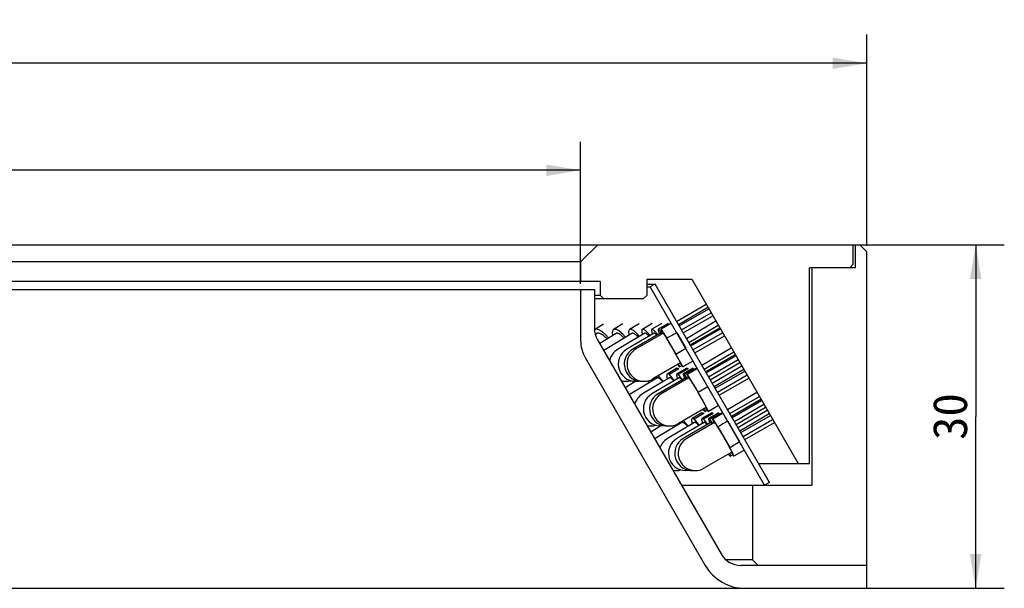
# Model space of a CAD drawing. Header units: millimetres. Extents: x 43 to 258, y -13 to 289.
# Tile 4 of 4: x 141 to 227, y 239 to 288. Entities that reach past the tile are written whole.
import ezdxf
from ezdxf.enums import TextEntityAlignment as Align

# ---------------------------------------------------------------- set-up
doc = ezdxf.new("R2010")
doc.units = ezdxf.units.MM
doc.header["$LTSCALE"] = 23.1
doc.layers.get('0').update_dxf_attribs({"linetype": 'CONTINUOUS'})
doc.layers.add('00_COMPONENTS', color=7, linetype='CONTINUOUS')
doc.layers.add('51__DRAFT_DIMS', color=7, linetype='CONTINUOUS')
doc.styles.get("Standard").update_dxf_attribs({"font": 'simfang.ttf'})
doc.dimstyles.new('DIMSTYLE_2', dxfattribs={"dimtxt": 3, "dimasz": 3, "dimexe": 2.5, "dimexo": 0.5, "dimgap": 0.75, "dimtad": 1, "dimdsep": 46, "dimtxsty": 'STANDARD', "dimblk": '_FILLED', "dimblk1": '_FILLED', "dimblk2": '_FILLED', "dimcen": 0.09, "dimclrt": 3, "dimazin": 2, "dimtp": 0.5, "dimtm": 0.5, "dimtfac": 1, "dimtofl": 0, "dimtmove": 0, "dimatfit": 3, "dimldrblk": '_FILLED', "dimfxl": 1, "dimtolj": 1, "dimarcsym": 0})
doc.dimstyles.new('DIMSTYLE_3', dxfattribs={"dimtxt": 3, "dimasz": 3, "dimexe": 2.5, "dimexo": 0.5, "dimgap": 0.75, "dimtad": 1, "dimdsep": 46, "dimtxsty": 'STANDARD', "dimblk": '_FILLED', "dimblk1": '_FILLED', "dimblk2": '_FILLED', "dimcen": 0.09, "dimclrt": 3, "dimazin": 2, "dimtp": 0.3, "dimtm": 0.3, "dimtfac": 1, "dimtofl": 0, "dimtmove": 0, "dimatfit": 3, "dimldrblk": '_FILLED', "dimfxl": 1, "dimtolj": 1, "dimarcsym": 0})
doc.dimstyles.new('DIMSTYLE_4', dxfattribs={"dimtxt": 3, "dimasz": 3, "dimexe": 2.5, "dimexo": 0.5, "dimgap": 0.75, "dimtad": 1, "dimdsep": 46, "dimtxsty": 'STANDARD', "dimblk": '_FILLED', "dimblk1": '_FILLED', "dimblk2": '_FILLED', "dimcen": 0.09, "dimclrt": 3, "dimazin": 2, "dimtp": 0.2, "dimtm": 0.2, "dimtfac": 1, "dimtofl": 0, "dimtmove": 0, "dimatfit": 3, "dimldrblk": '_FILLED', "dimfxl": 1, "dimtolj": 1, "dimarcsym": 0})

# ---------------------------------------------------------------- blocks, each defined once
blk = doc.blocks.new('_FILLED')
at = {"color": 0, "linetype": 'ByBlock'}
blk.add_solid([(0, 0), (-1, 0.167), (-1, -0.167)], dxfattribs=at)
blk = doc.blocks.new('*D2')
at = {"layer": '51__DRAFT_DIMS', "color": 4}
for p, q in [((54.552, 268.598), (54.552, 287.056)), ((214.552, 268.599), (214.552, 287.056)), ((54.552, 284.556), (134.552, 284.556)), ((214.552, 284.556), (134.552, 284.556))]:
    blk.add_line(p, q, dxfattribs=at)
at = {"layer": '51__DRAFT_DIMS', "color": 4, "xscale": 3, "yscale": 3, "zscale": 3, "rotation": 180}
blk.add_blockref('_FILLED', (54.552, 284.556), dxfattribs=at)
at = {"layer": '51__DRAFT_DIMS', "color": 4, "xscale": 3, "yscale": 3, "zscale": 3}
blk.add_blockref('_FILLED', (214.552, 284.556), dxfattribs=at)
at = {"layer": '51__DRAFT_DIMS', "color": 3}
blk.add_text('160', height=3, dxfattribs=at).set_placement((136.552, 285.306), align=Align.CENTER)
blk = doc.blocks.new('*D3')
at = {"layer": '51__DRAFT_DIMS', "color": 4}
for p, q in [((79.552, 265.299), (79.552, 277.706)), ((189.552, 265.299), (189.552, 277.706)), ((79.552, 275.206), (134.552, 275.206)), ((189.552, 275.206), (134.552, 275.206))]:
    blk.add_line(p, q, dxfattribs=at)
at = {"layer": '51__DRAFT_DIMS', "color": 4, "xscale": 3, "yscale": 3, "zscale": 3, "rotation": 180}
blk.add_blockref('_FILLED', (79.552, 275.206), dxfattribs=at)
at = {"layer": '51__DRAFT_DIMS', "color": 4, "xscale": 3, "yscale": 3, "zscale": 3}
blk.add_blockref('_FILLED', (189.552, 275.206), dxfattribs=at)
at = {"layer": '51__DRAFT_DIMS', "color": 3}
blk.add_text('110', height=3, dxfattribs=at).set_placement((136.552, 275.956), align=Align.CENTER)
blk = doc.blocks.new('*D4')
at = {"layer": '51__DRAFT_DIMS', "color": 4}
for p, q in [((213.852, 268.699), (226.559, 268.699)), ((224.059, 268.699), (224.059, 253.699)), ((224.059, 238.699), (224.059, 253.699)), ((204.402, 238.699), (226.559, 238.699))]:
    blk.add_line(p, q, dxfattribs=at)
at = {"layer": '51__DRAFT_DIMS', "color": 4, "xscale": 3, "yscale": 3, "zscale": 3}
for p, rotation in [((224.059, 268.699), 90), ((224.059, 238.699), 270)]:
    blk.add_blockref('_FILLED', p, dxfattribs=dict(at, rotation=rotation))
at = {"layer": '51__DRAFT_DIMS', "color": 3}
blk.add_text('30', height=3, rotation=90, dxfattribs=at).set_placement((223.309, 253.699), align=Align.CENTER)

msp = doc.modelspace()

# ---------------------------------------------------------------- hatches: boundary and pattern name
h = msp.add_hatch()
h.set_pattern_fill('DEFAULT__7', color=4, scale=8.4, angle=45, style=0, pattern_type=0)
h.set_pattern_definition([(45, (0, 0), (-5.9397, 5.9397), [])])
edge = h.paths.add_edge_path()
edge.add_line((202.4136, 253.2834), (203.4341, 251.5164))
edge.add_spline(control_points=[(202.5835, 250.9892), (202.6789, 251.0482), (202.8691, 251.166), (203.1526, 251.3418), (203.3405, 251.4583), (203.4341, 251.5164)], knot_values=[0, 0, 0, 0, 0.3333333, 0.6666667, 1, 1, 1, 1], degree=3, periodic=0)
edge.add_line((201.5318, 252.8102), (202.5835, 250.9892))
edge.add_spline(control_points=[(202.4136, 253.2834), (202.3165, 253.2314), (202.1217, 253.127), (201.8277, 252.9692), (201.6307, 252.8634), (201.5318, 252.8102)], knot_values=[0, 0, 0, 0, 0.3333333, 0.6666667, 1, 1, 1, 1], degree=3, periodic=0)

# ---------------------------------------------------------------- linework, layer by layer
at = {"layer": '00_COMPONENTS', "color": 7}
for p, q in [((55.7523, 268.6988), (213.9527, 268.6988)), ((189.5523, 267.1988), (191.0523, 268.6988)), ((213.3523, 266.9988), (213.3523, 268.6988)), ((213.5523, 266.6988), (213.5523, 268.6988)), ((213.9527, 268.6988), (214.5523, 268.0992)), ((214.5523, 238.6988), (214.5523, 268.0992)), ((189.5523, 267.1988), (79.5523, 267.1988)), ((189.5523, 267.1988), (189.5523, 265.4988)), ((213.5523, 266.6988), (209.5523, 266.6988)), ((209.5523, 249.5907), (209.5523, 266.6988)), ((209.7523, 266.6988), (209.7523, 247.6988)), ((213.0523, 266.6988), (213.3523, 266.9988)), ((191.2523, 265.4988), (77.8523, 265.4988)), ((191.2523, 265.4988), (191.2523, 264.2988)), ((195.3523, 265.6988), (199.2523, 265.6988)), ((195.3523, 264.2988), (195.3523, 265.6988)), ((195.3523, 265.2693), (196.0523, 265.2693)), ((195.3523, 265.0193), (195.6193, 265.0193)), ((196.0523, 265.2693), (195.6193, 265.0193)), ((205.6193, 247.6988), (195.6193, 265.0193)), ((206.0523, 247.9488), (196.0523, 265.2693)), ((199.2523, 265.6988), (208.5523, 249.5907)), ((78.3523, 264.7988), (190.7523, 264.7988)), ((189.5523, 264.7988), (189.5523, 260.3575)), ((190.7523, 264.7988), (190.7523, 261.4111)), ((190.7523, 264.2988), (191.2523, 264.2988)), ((191.5523, 263.9988), (191.2523, 264.2988)), ((195.3523, 264.2988), (195.0523, 263.9988)), ((190.7523, 263.9988), (195.0523, 263.9988)), ((197.9373, 262.0043), (200.5148, 263.5119)), ((198.0881, 261.7431), (200.6713, 263.241)), ((198.165, 261.61), (200.7507, 263.1033)), ((198.3625, 261.2678), (200.9483, 262.7612)), ((198.5157, 261.0024), (201.1015, 262.4958)), ((191.5518, 261.7815), (190.765, 261.2815)), ((193.2416, 261.7943), (192.4322, 261.2943)), ((194.6553, 261.8045), (193.8269, 261.3045)), ((195.7865, 261.8123), (194.943, 261.3123)), ((196.6305, 261.8179), (195.7757, 261.3179)), ((197.1835, 261.8215), (196.3212, 261.3215)), ((197.443, 261.8232), (196.5773, 261.3232)), ((198.7885, 260.53), (201.3573, 262.0527)), ((198.9915, 260.1784), (201.569, 261.686)), ((199.1174, 259.9603), (201.7006, 261.4582)), ((190.9795, 260.9439), (190.8328, 260.8506)), ((192.6424, 260.954), (191.2255, 260.0788)), ((194.0336, 260.9621), (191.7142, 259.5621)), ((195.147, 260.9682), (192.7851, 259.5682)), ((195.9776, 260.9727), (193.584, 259.5727)), ((196.5219, 260.9755), (194.1075, 259.5755)), ((196.7773, 260.9768), (194.3533, 259.5768)), ((197.9496, 261.0194), (198.7363, 259.6573)), ((199.1685, 259.8718), (201.7543, 261.3652)), ((199.366, 259.5297), (201.9518, 261.023)), ((199.5193, 259.2643), (202.105, 260.7577)), ((191.0202, 260.4111), (201.8238, 241.6988)), ((197.0647, 260.5517), (197.8787, 259.1421)), ((197.8787, 259.1421), (198.7363, 259.6573)), ((198.4777, 258.0325), (197.8787, 259.1421)), ((200.1449, 258.1806), (202.7136, 259.7035)), ((200.3449, 257.8342), (202.9221, 259.3424)), ((200.471, 257.6158), (203.0538, 259.1143)), ((200.5253, 257.5218), (203.1109, 259.0154)), ((189.9542, 258.8575), (200.4382, 240.6988)), ((198.2777, 258.3789), (195.8536, 256.9789)), ((198.112, 258.2832), (198.2222, 258.0325)), ((198.4004, 258.1359), (198.2222, 258.0325)), ((199.3434, 258.5325), (198.4777, 258.0325)), ((200.7232, 257.1789), (203.3089, 258.6725)), ((200.8759, 256.9145), (203.4615, 258.4081)), ((201.0525, 256.6087), (203.6297, 258.1168)), ((196.3316, 257.255), (196.7579, 256.7352)), ((197.9638, 257.9151), (197.1204, 257.4151)), ((198.1346, 257.8804), (197.2913, 257.3804)), ((197.2913, 257.3804), (197.7256, 256.8176)), ((198.8184, 257.9206), (197.964, 257.4206)), ((198.9395, 257.8804), (198.0851, 257.3804)), ((198.0851, 257.3804), (198.4285, 256.9035)), ((199.3906, 257.9242), (198.5288, 257.4242)), ((199.4688, 257.8804), (198.6069, 257.3804)), ((198.6069, 257.3804), (198.864, 256.9939)), ((199.678, 257.926), (198.8124, 257.426)), ((199.72, 257.8804), (198.8545, 257.3804)), ((198.8545, 257.3804), (199.8136, 255.8015)), ((201.2131, 256.3304), (203.796, 257.8289)), ((201.3008, 256.1785), (203.8865, 257.6721)), ((201.4988, 255.8356), (204.0844, 257.3292)), ((194.3695, 256.7783), (193.4464, 256.2088)), ((196.2081, 257.0651), (193.8879, 255.6651)), ((197.3244, 257.071), (194.9631, 255.671)), ((195.3979, 256.8072), (195.5292, 256.6554)), ((198.166, 257.0754), (195.7737, 255.6754)), ((198.7295, 257.0782), (196.3164, 255.6782)), ((199.0125, 257.0796), (196.589, 255.6796)), ((200.6592, 256.2899), (199.8136, 255.8015)), ((201.6515, 255.5712), (204.2371, 257.0648)), ((202.3822, 254.3056), (204.9507, 255.8288)), ((202.5854, 253.9535), (205.1623, 255.4622)), ((201.5788, 254.6355), (200.7132, 254.1355)), ((202.7167, 253.7261), (205.2992, 255.2251)), ((202.7781, 253.6199), (205.3635, 255.1138)), ((202.9782, 253.2733), (205.5636, 254.7672)), ((200.5131, 254.4819), (198.0896, 253.0819)), ((200.1385, 254.0179), (199.2953, 253.5179)), ((200.317, 253.9791), (199.4739, 253.4791)), ((201.0039, 254.0233), (200.1499, 253.5233)), ((201.1328, 253.9791), (200.2788, 253.4791)), ((200.625, 254.2472), (200.4357, 254.1373)), ((201.5949, 254.0269), (200.7335, 253.5269)), ((201.6805, 253.9791), (200.8191, 253.4791)), ((201.9091, 254.0288), (201.0438, 253.5288)), ((201.9579, 253.9791), (201.0926, 253.4791)), ((203.128, 253.0137), (205.7135, 254.5076)), ((203.2801, 252.7503), (205.857, 254.2591)), ((203.4452, 252.4643), (206.0277, 253.9633)), ((203.5393, 252.3013), (206.1248, 253.7952)), ((196.5441, 252.8813), (195.6763, 252.3465)), ((198.3797, 253.1681), (196.0588, 251.7681)), ((199.4994, 253.1738), (197.1386, 251.7738)), ((197.5796, 252.9002), (197.7009, 252.7586)), ((200.352, 253.1781), (197.9608, 251.7781)), ((200.9343, 253.1809), (198.5224, 251.7809)), ((198.5257, 253.3338), (198.9304, 252.8364)), ((201.2439, 253.1824), (198.821, 251.7824)), ((199.4739, 253.4791), (199.9057, 252.9168)), ((200.2788, 253.4791), (200.6231, 253.0003)), ((200.8191, 253.4791), (201.0802, 253.0878)), ((201.0926, 253.4791), (202.0094, 251.9834)), ((202.4136, 253.2834), (203.4341, 251.5164)), ((203.7394, 251.9547), (206.3249, 253.4486)), ((203.8893, 251.6952), (206.4747, 253.1891)), ((201.5318, 252.8102), (202.5835, 250.9892)), ((202.7448, 250.5849), (200.3219, 249.1849)), ((202.5795, 250.9795), (202.5764, 250.9851)), ((202.8454, 250.359), (202.6411, 250.2404)), ((203.8103, 250.7385), (202.9449, 250.2385)), ((205.1043, 249.5907), (209.5523, 249.5907)), ((198.3597, 247.6988), (209.7523, 247.6988)), ((204.5523, 247.6988), (204.5523, 241.1988)), ((206.0523, 247.9488), (205.6193, 247.6988)), ((204.5523, 241.1988), (202.2354, 241.1988)), ((204.5523, 241.1988), (205.0523, 240.6988)), ((214.5523, 240.6988), (203.5559, 240.6988)), ((54.5523, 238.6988), (214.5523, 238.6988))]:
    msp.add_line(p, q, dxfattribs=at)
for centre, radius, start, end in [((192.7523, 261.4111), 2, 180, 210), ((192.5523, 260.3575), 3, 180, 210), ((192.4893, 258.2779), 1.5, 121.115205, 127.881044), ((193.5499, 258.2779), 1.5, 120.657319, 168.56081), ((194.3414, 258.2779), 1.5, 120.323503, 279.941952), ((194.86, 258.2779), 1.5, 120.1083, 274.615971), ((195.1034, 258.2779), 1.5, 120.008231, 300.008231), ((193.5499, 258.2779), 1.5, 251.435737, 285.296592), ((191.6518, 254.4334), 3.2129, 41.871521, 42.185412), ((194.6628, 254.3808), 1.5, 121.106199, 125.327131), ((195.728, 254.3808), 1.5, 120.662845, 165.087727), ((196.5313, 254.3808), 1.5, 120.336004, 280.325818), ((197.0691, 254.3808), 1.5, 120.120658, 275.112176), ((197.3393, 254.3808), 1.5, 120.013542, 300.013542), ((195.728, 254.3808), 1.5, 254.918474, 285.520257), ((199.7104, 253.3966), 1.626, 190.665313, 190.972581), ((199.8811, 253.4303), 1.8, 190.991954, 193.263673), ((184.4993, 242.2144), 20.034, 31.502862, 31.848442), ((196.8336, 250.4836), 1.5, 121.098939, 122.696287), ((197.9037, 250.4836), 1.5, 120.668954, 161.692447), ((198.7187, 250.4836), 1.5, 120.348607, 280.70484), ((199.2754, 250.4836), 1.5, 120.133273, 275.588244), ((199.5714, 250.4836), 1.5, 120.01988, 300.01988), ((169.0687, 232.6524), 38.1949, 28.683991, 29.424513), ((197.9037, 250.4836), 1.5, 258.299602, 285.74218), ((203.5559, 242.6988), 2, 210, 270), ((203.9023, 242.6988), 4, 210, 270)]:
    msp.add_arc(centre, radius, start, end, dxfattribs=at)
for centre, major_axis, ratio, start_param, end_param in [((134.5523, 223.307), (73.7683, 42.6043), 0.0223038, 0.5239375, 0.546951), ((134.5523, 212.9147), (81.0476, 46.8057), 0.0203009, 6.8500326, 6.8696341), ((134.5523, 212.9147), (81.0476, 46.8057), 0.0203009, 5.6967365, 5.716338)]:
    msp.add_ellipse(centre, major_axis=major_axis, ratio=ratio, start_param=start_param, end_param=end_param, dxfattribs=at)
for points, knots in [([(191.9959, 260.5549), (191.9381, 260.6246), (191.8497, 260.725), (191.7273, 260.8503), (191.6374, 260.9357), (191.5483, 261.0137), (191.4607, 261.0838), (191.3881, 261.1361), (191.3311, 261.1735), (191.253, 261.2214), (191.1422, 261.2782), (191.0174, 261.3164), (190.9271, 261.3249), (190.8673, 261.321), (190.8128, 261.3071), (190.78, 261.291), (190.765, 261.2815)], [0, 0, 0, 0, 0.1791429, 0.2644451, 0.3463517, 0.4245016, 0.4985709, 0.5682885, 0.6014488, 0.6334477, 0.7494974, 0.8468747, 0.889325, 0.9283438, 0.9648432, 1, 1, 1, 1]), ([(191.8629, 260.4727), (191.8205, 260.52), (191.7361, 260.6087), (191.6064, 260.7274), (191.4804, 260.8254), (191.3604, 260.9007), (191.2485, 260.9519), (191.1465, 260.9781), (191.0679, 260.9778), (191.0141, 260.9627), (190.9904, 260.9508), (190.9795, 260.9439)], [0, 0, 0, 0, 0.1794337, 0.3457377, 0.4964986, 0.629947, 0.7452364, 0.8429187, 0.9257478, 0.9634698, 1, 1, 1, 1]), ([(192.4322, 261.2943), (192.4184, 261.2858), (192.3922, 261.2642), (192.3613, 261.2212), (192.3382, 261.1679), (192.3228, 261.1048), (192.3148, 261.0323), (192.3144, 260.9178), (192.3257, 260.8279), (192.3368, 260.7657)], [0, 0, 0, 0, 0.0861545, 0.1776286, 0.2787809, 0.3926392, 0.5210583, 0.6649854, 1, 1, 1, 1]), ([(193.473, 260.624), (193.4214, 260.6862), (193.3193, 260.8035), (193.1632, 260.9626), (193.0128, 261.0958), (192.871, 261.2006), (192.7571, 261.2656), (192.6725, 261.2999), (192.6158, 261.3161), (192.5631, 261.324), (192.5146, 261.3233), (192.4705, 261.314), (192.4442, 261.3017), (192.4322, 261.2943)], [0, 0, 0, 0, 0.1857745, 0.3573059, 0.5118142, 0.6471442, 0.7620377, 0.8118454, 0.8567716, 0.8972258, 0.9338735, 0.9676971, 1, 1, 1, 1]), ([(193.3537, 260.5519), (193.3177, 260.5913), (193.2469, 260.6651), (193.1396, 260.7642), (193.0371, 260.8459), (192.9409, 260.9091), (192.8523, 260.9528), (192.7723, 260.9764), (192.7109, 260.9785), (192.6691, 260.968), (192.6508, 260.9592), (192.6424, 260.954)], [0, 0, 0, 0, 0.1856227, 0.355667, 0.5081372, 0.6416277, 0.7555773, 0.8507315, 0.9300005, 0.9656461, 1, 1, 1, 1]), ([(193.8269, 261.3045), (193.8154, 261.2976), (193.7938, 261.2789), (193.7701, 261.2404), (193.7539, 261.1917), (193.7451, 261.1332), (193.7434, 261.065), (193.7489, 260.9876), (193.7615, 260.9014), (193.774, 260.8414), (193.7813, 260.81)], [0, 0, 0, 0, 0.0768355, 0.1608003, 0.2572897, 0.3696511, 0.4996576, 0.6480675, 0.8149723, 1, 1, 1, 1]), ([(194.6836, 260.6939), (194.6388, 260.7488), (194.5508, 260.8521), (194.4183, 260.9929), (194.2926, 261.1112), (194.176, 261.2049), (194.0835, 261.2644), (194.0153, 261.2971), (193.9703, 261.3133), (193.9287, 261.3224), (193.8907, 261.3243), (193.8564, 261.3189), (193.836, 261.31), (193.8269, 261.3045)], [0, 0, 0, 0, 0.1929279, 0.3692264, 0.5263764, 0.6624244, 0.7762191, 0.8247885, 0.8680048, 0.9062689, 0.9402532, 0.9710096, 1, 1, 1, 1]), ([(194.579, 260.6317), (194.5501, 260.6633), (194.4936, 260.7224), (194.409, 260.802), (194.3295, 260.8677), (194.2559, 260.9188), (194.1891, 260.9546), (194.1296, 260.975), (194.0839, 260.9786), (194.0531, 260.9719), (194.0397, 260.9657), (194.0336, 260.9621)], [0, 0, 0, 0, 0.1920904, 0.3661007, 0.520461, 0.6541125, 0.7667509, 0.8592769, 0.9347037, 0.9680624, 1, 1, 1, 1]), ([(194.943, 261.3123), (194.934, 261.307), (194.9171, 261.2909), (194.9011, 261.2568), (194.8923, 261.2128), (194.8904, 261.1589), (194.8953, 261.0951), (194.907, 261.0219), (194.9254, 260.9395), (194.9412, 260.882), (194.9502, 260.8518)], [0, 0, 0, 0, 0.0651675, 0.1401866, 0.2315757, 0.3426914, 0.4749769, 0.6288477, 0.8040648, 1, 1, 1, 1]), ([(195.623, 260.7656), (195.5853, 260.8131), (195.5121, 260.9025), (195.4031, 261.025), (195.3015, 261.1283), (195.2089, 261.2108), (195.1365, 261.2643), (195.0837, 261.2948), (195.0494, 261.3105), (195.0181, 261.3203), (194.9898, 261.3243), (194.9645, 261.3221), (194.9495, 261.3162), (194.943, 261.3123)], [0, 0, 0, 0, 0.2007091, 0.3822792, 0.5424593, 0.6794872, 0.7922846, 0.8395818, 0.8809746, 0.9168275, 0.947788, 0.9749575, 1, 1, 1, 1]), ([(195.5343, 260.7137), (195.5128, 260.7374), (195.471, 260.7818), (195.4093, 260.8418), (195.3521, 260.8914), (195.3, 260.93), (195.2533, 260.9576), (195.2123, 260.974), (195.181, 260.9783), (195.16, 260.9745), (195.151, 260.9706), (195.147, 260.9682)], [0, 0, 0, 0, 0.1989297, 0.3771976, 0.5336591, 0.6676131, 0.7789736, 0.8687516, 0.9399885, 0.9707911, 1, 1, 1, 1]), ([(195.7757, 261.3179), (195.7725, 261.3161), (195.7665, 261.3112), (195.7595, 261.3011), (195.7543, 261.2884), (195.7493, 261.2663), (195.7483, 261.2316), (195.7534, 261.1824), (195.7651, 261.123), (195.7832, 261.0539), (195.8077, 260.9754), (195.8271, 260.9204), (195.8378, 260.8914)], [0, 0, 0, 0, 0.0246109, 0.0512295, 0.0814506, 0.1163642, 0.2026417, 0.3129945, 0.4482323, 0.6082647, 0.7924943, 1, 1, 1, 1]), ([(196.2881, 260.84), (196.2578, 260.8801), (196.1995, 260.9556), (196.1138, 261.0596), (196.0355, 261.1476), (195.9655, 261.2184), (195.9118, 261.2654), (195.8732, 261.2931), (195.8487, 261.3079), (195.8267, 261.3179), (195.8071, 261.3233), (195.79, 261.3237), (195.7798, 261.3204), (195.7757, 261.3179)], [0, 0, 0, 0, 0.209207, 0.3966318, 0.5603069, 0.6986586, 0.810647, 0.8566801, 0.8961697, 0.9293988, 0.9569238, 0.9798228, 1, 1, 1, 1]), ([(196.2174, 260.799), (196.2034, 260.8148), (196.1765, 260.8443), (196.1371, 260.8843), (196.1012, 260.9174), (196.069, 260.9434), (196.0406, 260.9622), (196.016, 260.9738), (195.995, 260.9783), (195.9823, 260.9754), (195.9776, 260.9727)], [0, 0, 0, 0, 0.2063098, 0.3892686, 0.5481823, 0.6826654, 0.7928592, 0.8798011, 0.9464578, 1, 1, 1, 1]), ([(196.3212, 261.3215), (196.3193, 261.3204), (196.3158, 261.3168), (196.313, 261.3089), (196.3118, 261.2985), (196.3122, 261.2855), (196.3142, 261.2699), (196.3194, 261.2434), (196.3304, 261.2038), (196.349, 261.1488), (196.3738, 261.0838), (196.4047, 261.0091), (196.4278, 260.9565), (196.4403, 260.9286)], [0, 0, 0, 0, 0.0155941, 0.0346168, 0.059075, 0.0899044, 0.1275459, 0.1722012, 0.2827643, 0.4215976, 0.5880773, 0.7812796, 1, 1, 1, 1]), ([(196.6769, 260.9193), (196.6541, 260.9519), (196.6107, 261.0131), (196.548, 261.0979), (196.4919, 261.17), (196.449, 261.2213), (196.4183, 261.2552), (196.3984, 261.2757), (196.3806, 261.2925), (196.3648, 261.3057), (196.3511, 261.3154), (196.3394, 261.3214), (196.3294, 261.324), (196.3234, 261.3228), (196.3212, 261.3215)], [0, 0, 0, 0, 0.2183408, 0.4121494, 0.5797668, 0.7198333, 0.7792047, 0.8313549, 0.8762415, 0.9138846, 0.9444252, 0.9682035, 0.9860494, 1, 1, 1, 1]), ([(196.6274, 260.8905), (196.6152, 260.9047), (196.5978, 260.9243), (196.5746, 260.9472), (196.5605, 260.9597), (196.5481, 260.9689), (196.5364, 260.9757), (196.5261, 260.978), (196.5219, 260.9755)], [0, 0, 0, 0, 0.4025087, 0.5643402, 0.6997905, 0.8091846, 0.8935424, 1, 1, 1, 1]), ([(196.7543, 260.9647), (196.7399, 260.9913), (196.713, 261.0416), (196.6756, 261.1122), (196.644, 261.1731), (196.6183, 261.2238), (196.601, 261.2596), (196.5903, 261.283), (196.5845, 261.2964), (196.5803, 261.3069), (196.5777, 261.315), (196.5765, 261.3197), (196.5766, 261.3228), (196.5773, 261.3232)], [0, 0, 0, 0, 0.2267896, 0.426598, 0.5980889, 0.740095, 0.8516966, 0.8958602, 0.9321872, 0.9606391, 0.9812172, 0.9940609, 1, 1, 1, 1]), ([(196.5773, 261.3232), (196.5778, 261.3235), (196.5796, 261.3229), (196.582, 261.3208), (196.5857, 261.3172), (196.5925, 261.3093), (196.6034, 261.295), (196.619, 261.273), (196.6385, 261.2444), (196.6616, 261.2094), (196.6882, 261.1681), (196.7183, 261.1208), (196.7517, 261.0675), (196.8027, 260.9855), (196.8734, 260.8699), (196.9659, 260.717), (197.0307, 260.6087), (197.0647, 260.5517)], [0, 0, 0, 0, 0.0018253, 0.0053447, 0.0108617, 0.018438, 0.0398264, 0.0695092, 0.1073876, 0.153325, 0.2071322, 0.268601, 0.3374765, 0.4134857, 0.5856117, 0.7821986, 1, 1, 1, 1]), ([(198.138, 258.6617), (198.0846, 258.7607), (197.9629, 258.9812), (197.8019, 259.2665), (197.6569, 259.5205), (197.542, 259.7199), (197.4268, 259.9184), (197.314, 260.1111), (197.2064, 260.2935), (197.1065, 260.461), (197.029, 260.5895), (196.9727, 260.6818), (196.9353, 260.7424), (196.9016, 260.7965), (196.8716, 260.844), (196.8456, 260.8844), (196.8237, 260.9176), (196.8079, 260.9406), (196.7974, 260.9551), (196.7913, 260.9632), (196.7863, 260.9694), (196.7823, 260.9738), (196.7798, 260.9762), (196.7778, 260.9771), (196.7773, 260.9768)], [0, 0, 0, 0, 0.125534, 0.2811813, 0.3657323, 0.4520933, 0.5381915, 0.6219604, 0.7013896, 0.774573, 0.8397551, 0.8688483, 0.8953732, 0.9191692, 0.9400957, 0.9580265, 0.9728571, 0.9845003, 0.9891065, 0.9928953, 0.9958635, 0.9980126, 0.99936, 1, 1, 1, 1]), ([(198.022, 258.2307), (198.0449, 258.201), (198.0861, 258.1496), (198.1371, 258.0924), (198.1716, 258.0598), (198.1915, 258.0442), (198.2076, 258.0347), (198.218, 258.0321), (198.2222, 258.0325)], [0, 0, 0, 0, 0.3935478, 0.6915058, 0.8037346, 0.8915466, 0.9558957, 1, 1, 1, 1]), ([(198.138, 258.6617), (198.1494, 258.6407), (198.1707, 258.6011), (198.2002, 258.5454), (198.2251, 258.4973), (198.2453, 258.4573), (198.259, 258.4291), (198.2675, 258.4107), (198.272, 258.4001), (198.2753, 258.3918), (198.2774, 258.3854), (198.2784, 258.3817), (198.2782, 258.3793), (198.2777, 258.3789)], [0, 0, 0, 0, 0.2267157, 0.4266133, 0.5981054, 0.7400997, 0.8516889, 0.8958636, 0.9321894, 0.960633, 0.9812151, 0.9940645, 1, 1, 1, 1]), ([(198.4777, 258.0325), (198.477, 258.0322), (198.4742, 258.0337), (198.4707, 258.0371), (198.465, 258.0435), (198.458, 258.0524), (198.4493, 258.0641), (198.439, 258.0786), (198.4272, 258.0957), (198.4082, 258.1238), (198.381, 258.1655), (198.3441, 258.2233), (198.3016, 258.2909), (198.2716, 258.3393), (198.2558, 258.365)], [0, 0, 0, 0, 0.0060762, 0.0190909, 0.0398179, 0.06839, 0.1048154, 0.1490501, 0.2010373, 0.2607063, 0.4026639, 0.573999, 0.7735531, 1, 1, 1, 1]), ([(197.1204, 257.4151), (197.1114, 257.4097), (197.0945, 257.3937), (197.0783, 257.3595), (197.0694, 257.3154), (197.0674, 257.2614), (197.0722, 257.1976), (197.0838, 257.1243), (197.1021, 257.0419), (197.1179, 256.9844), (197.1268, 256.9542)], [0, 0, 0, 0, 0.0653501, 0.1405068, 0.2319686, 0.3430983, 0.4753491, 0.6291326, 0.8042301, 1, 1, 1, 1]), ([(197.2913, 257.3804), (197.2742, 257.3907), (197.2423, 257.408), (197.1954, 257.4243), (197.1543, 257.4282), (197.1301, 257.4208), (197.1204, 257.4151)], [0, 0, 0, 0, 0.3288912, 0.5972063, 0.8142568, 1, 1, 1, 1]), ([(197.964, 257.4206), (197.9608, 257.4187), (197.9547, 257.4138), (197.9475, 257.4036), (197.9421, 257.3907), (197.9369, 257.3685), (197.9356, 257.3336), (197.9404, 257.2842), (197.9518, 257.2246), (197.9696, 257.1553), (197.9939, 257.0766), (198.0131, 257.0214), (198.0237, 256.9923)], [0, 0, 0, 0, 0.0249775, 0.05192, 0.0824043, 0.1175191, 0.2040058, 0.3143792, 0.4494633, 0.6092087, 0.7930232, 1, 1, 1, 1]), ([(197.9638, 257.9151), (197.9734, 257.9208), (197.9977, 257.9282), (198.0388, 257.9243), (198.0856, 257.908), (198.1176, 257.8907), (198.1346, 257.8804)], [0, 0, 0, 0, 0.1857432, 0.4027937, 0.6711088, 1, 1, 1, 1]), ([(198.0851, 257.3804), (198.0727, 257.3896), (198.0497, 257.4052), (198.0201, 257.4197), (197.9992, 257.4253), (197.986, 257.4266), (197.9742, 257.4253), (197.9671, 257.4224), (197.964, 257.4206)], [0, 0, 0, 0, 0.3483009, 0.6225393, 0.7344678, 0.832176, 0.9190706, 1, 1, 1, 1]), ([(198.5288, 257.4242), (198.5268, 257.4231), (198.5231, 257.4193), (198.5199, 257.4113), (198.5184, 257.4007), (198.5186, 257.3875), (198.5203, 257.3717), (198.5251, 257.345), (198.5355, 257.3052), (198.5536, 257.2498), (198.5779, 257.1845), (198.6082, 257.1096), (198.6311, 257.0567), (198.6434, 257.0288)], [0, 0, 0, 0, 0.0163347, 0.0359387, 0.0608029, 0.0919065, 0.1297177, 0.1744484, 0.2849608, 0.4235068, 0.5895171, 0.7820693, 1, 1, 1, 1]), ([(198.6069, 257.3804), (198.5984, 257.3886), (198.583, 257.4024), (198.5634, 257.4167), (198.5499, 257.4234), (198.5418, 257.426), (198.5347, 257.4265), (198.5305, 257.4252), (198.5288, 257.4242)], [0, 0, 0, 0, 0.3790664, 0.6647654, 0.774287, 0.8637456, 0.9367812, 1, 1, 1, 1]), ([(198.8124, 257.426), (198.8116, 257.4255), (198.8112, 257.4235), (198.8113, 257.4209), (198.812, 257.4164), (198.8141, 257.4091), (198.8198, 257.3926), (198.8313, 257.3654), (198.85, 257.3248), (198.8748, 257.2737), (198.9056, 257.2125), (198.9422, 257.1415), (198.9687, 257.0911), (198.9829, 257.0643)], [0, 0, 0, 0, 0.0068741, 0.0126192, 0.0201803, 0.0409951, 0.0695657, 0.1501127, 0.2615835, 0.403339, 0.5744445, 0.7737809, 1, 1, 1, 1]), ([(198.8545, 257.3804), (198.8492, 257.3875), (198.84, 257.3998), (198.8278, 257.4146), (198.8197, 257.4229), (198.815, 257.4261), (198.813, 257.4263), (198.8124, 257.426)], [0, 0, 0, 0, 0.4219877, 0.7272891, 0.9160389, 0.9688342, 1, 1, 1, 1]), ([(198.8184, 257.9206), (198.8215, 257.9224), (198.8286, 257.9253), (198.8404, 257.9266), (198.8536, 257.9253), (198.8745, 257.9197), (198.9041, 257.9052), (198.9271, 257.8896), (198.9395, 257.8804)], [0, 0, 0, 0, 0.0809294, 0.167824, 0.2655322, 0.3774607, 0.6516991, 1, 1, 1, 1]), ([(195.5282, 256.655), (195.5159, 256.6684), (195.4685, 256.7196), (195.4193, 256.7692), (195.3817, 256.8046)], [0, 0, 0, 0, 0.2599926, 1, 1, 1, 1]), ([(195.9342, 257.0261), (195.9357, 257.0171), (195.9423, 256.9795), (195.9501, 256.9422), (195.9567, 256.9139)], [0, 0, 0, 0, 0.23901, 1, 1, 1, 1]), ([(196.7536, 256.7328), (196.7247, 256.7645), (196.6682, 256.8238), (196.5835, 256.9038), (196.5039, 256.9698), (196.4304, 257.0211), (196.3636, 257.0572), (196.304, 257.0778), (196.2584, 257.0815), (196.2276, 257.0749), (196.2142, 257.0687), (196.2081, 257.0651)], [0, 0, 0, 0, 0.1922687, 0.3664077, 0.520879, 0.6545889, 0.7672233, 0.8596704, 0.9349329, 0.9681821, 1, 1, 1, 1]), ([(197.7164, 256.8127), (197.6946, 256.8367), (197.6524, 256.8817), (197.5899, 256.9426), (197.532, 256.9929), (197.4793, 257.0321), (197.432, 257.0602), (197.3905, 257.0768), (197.3589, 257.0812), (197.3376, 257.0774), (197.3285, 257.0735), (197.3244, 257.071)], [0, 0, 0, 0, 0.1988895, 0.3771856, 0.5337026, 0.6677085, 0.7791044, 0.8688838, 0.9400743, 0.9708372, 1, 1, 1, 1]), ([(198.4143, 256.8956), (198.3998, 256.912), (198.372, 256.9425), (198.3313, 256.9839), (198.2941, 257.0182), (198.2607, 257.0451), (198.2313, 257.0646), (198.2059, 257.0766), (198.184, 257.0812), (198.171, 257.0782), (198.166, 257.0754)], [0, 0, 0, 0, 0.2060784, 0.3889345, 0.547823, 0.6823404, 0.7926002, 0.879625, 0.9463684, 1, 1, 1, 1]), ([(198.8464, 256.9841), (198.8393, 256.9925), (198.8257, 257.0081), (198.8059, 257.0293), (198.7881, 257.0469), (198.7724, 257.0608), (198.7588, 257.0709), (198.7472, 257.0774), (198.7375, 257.0804), (198.7316, 257.0794), (198.7295, 257.0782)], [0, 0, 0, 0, 0.2133933, 0.4009297, 0.5622756, 0.6973881, 0.8065708, 0.8908105, 0.9528793, 1, 1, 1, 1]), ([(199.334, 256.5909), (199.3116, 256.6278), (199.269, 256.6976), (199.2083, 256.7957), (199.1548, 256.8805), (199.1149, 256.9423), (199.087, 256.9843), (199.0695, 257.0101), (199.0543, 257.0318), (199.0414, 257.0495), (199.031, 257.063), (199.0226, 257.0727), (199.0176, 257.0778), (199.0135, 257.0802), (199.0125, 257.0796)], [0, 0, 0, 0, 0.2207219, 0.4183099, 0.5900653, 0.7338425, 0.7946378, 0.8477725, 0.8930855, 0.9304329, 0.9597283, 0.9809248, 0.9940957, 1, 1, 1, 1]), ([(199.334, 256.5909), (199.3967, 256.4878), (199.5278, 256.2687), (199.6923, 255.9884), (199.8293, 255.7516), (199.9318, 255.5728), (200.0311, 255.3981), (200.1252, 255.2307), (200.2124, 255.0741), (200.2908, 254.9311), (200.3498, 254.8216), (200.3915, 254.7429), (200.4185, 254.6914), (200.4423, 254.6451), (200.4628, 254.6043), (200.4799, 254.5692), (200.4936, 254.54), (200.5038, 254.5168), (200.5104, 254.4998), (200.5136, 254.4892), (200.5142, 254.4839), (200.5136, 254.4822), (200.5131, 254.4819)], [0, 0, 0, 0, 0.149603, 0.3168403, 0.4030772, 0.4888441, 0.5724818, 0.6523734, 0.726974, 0.7948419, 0.8546664, 0.8811955, 0.9052943, 0.9268485, 0.9457527, 0.9619206, 0.9752737, 0.9857566, 0.9933289, 0.9979928, 0.9992775, 1, 1, 1, 1]), ([(200.7132, 254.1355), (200.7142, 254.1361), (200.7145, 254.1389), (200.7141, 254.1423), (200.7128, 254.1486), (200.7095, 254.1586), (200.7037, 254.1737), (200.6958, 254.1926), (200.681, 254.2254), (200.6569, 254.2756), (200.6214, 254.3465), (200.5777, 254.4311), (200.5262, 254.5286), (200.4674, 254.6381), (200.4019, 254.7586), (200.3303, 254.8889), (200.2532, 255.0278), (200.1421, 255.2263), (199.9955, 255.4852), (199.8752, 255.6948), (199.8136, 255.8015)], [0, 0, 0, 0, 0.0018473, 0.003503, 0.0057157, 0.0118676, 0.0203494, 0.0311598, 0.0442854, 0.077362, 0.1192874, 0.1696675, 0.2280263, 0.2938099, 0.3663883, 0.4450686, 0.5290991, 0.6176764, 0.8050323, 1, 1, 1, 1]), ([(200.1385, 254.0179), (200.1434, 254.0208), (200.1543, 254.0256), (200.1794, 254.0306), (200.2168, 254.0267), (200.2657, 254.0088), (200.2992, 253.9902), (200.317, 253.9791)], [0, 0, 0, 0, 0.0901496, 0.1847013, 0.4007231, 0.6694271, 1, 1, 1, 1]), ([(200.235, 254.3207), (200.2475, 254.3049), (200.2713, 254.2755), (200.3059, 254.2351), (200.3367, 254.2014), (200.3639, 254.1746), (200.3844, 254.1569), (200.3992, 254.1465), (200.4131, 254.1382), (200.4279, 254.1328), (200.4357, 254.1373)], [0, 0, 0, 0, 0.2171427, 0.4081965, 0.572511, 0.7096732, 0.8196206, 0.8645436, 0.9029773, 1, 1, 1, 1]), ([(200.4357, 254.1373), (200.4435, 254.1418), (200.4462, 254.1573), (200.4459, 254.1735), (200.4441, 254.1915), (200.439, 254.2181), (200.4292, 254.255), (200.4153, 254.2984), (200.3974, 254.3484), (200.3837, 254.3837), (200.3762, 254.4023)], [0, 0, 0, 0, 0.0970456, 0.1354817, 0.1804054, 0.2903501, 0.427509, 0.5918162, 0.7828644, 1, 1, 1, 1]), ([(200.4851, 254.4639), (200.5012, 254.4382), (200.5316, 254.3901), (200.5748, 254.3229), (200.6125, 254.2656), (200.6443, 254.2186), (200.6702, 254.1822), (200.688, 254.1586), (200.6994, 254.1454), (200.7047, 254.14), (200.7083, 254.1371), (200.7105, 254.1357), (200.7124, 254.1351), (200.7132, 254.1355)], [0, 0, 0, 0, 0.2262184, 0.4255544, 0.59666, 0.7384155, 0.8498862, 0.9304348, 0.9590068, 0.9798222, 0.9873831, 0.9931275, 1, 1, 1, 1]), ([(201.0039, 254.0233), (201.0072, 254.0252), (201.0146, 254.0282), (201.0272, 254.0296), (201.0413, 254.028), (201.0635, 254.0218), (201.095, 254.006), (201.1195, 253.9891), (201.1328, 253.9791)], [0, 0, 0, 0, 0.0801351, 0.1663914, 0.2637103, 0.3755211, 0.6503012, 1, 1, 1, 1]), ([(197.6994, 252.758), (197.6881, 252.7705), (197.6439, 252.8184), (197.5982, 252.8649), (197.5633, 252.8982)], [0, 0, 0, 0, 0.2592778, 1, 1, 1, 1]), ([(198.9258, 252.8337), (198.8968, 252.8656), (198.8402, 252.9251), (198.7554, 253.0055), (198.6757, 253.0718), (198.6021, 253.1234), (198.5352, 253.1598), (198.4756, 253.1805), (198.43, 253.1844), (198.3991, 253.1778), (198.3858, 253.1717), (198.3797, 253.1681)], [0, 0, 0, 0, 0.1924056, 0.3666746, 0.5212466, 0.6550156, 0.767652, 0.8600297, 0.9351437, 0.9682922, 1, 1, 1, 1]), ([(199.2953, 253.5179), (199.2863, 253.5125), (199.2693, 253.4964), (199.253, 253.4621), (199.2439, 253.418), (199.2418, 253.3639), (199.2465, 253.3), (199.258, 253.2266), (199.2763, 253.1441), (199.292, 253.0865), (199.3009, 253.0563)], [0, 0, 0, 0, 0.0655418, 0.1408406, 0.2323811, 0.3435253, 0.4757391, 0.6294338, 0.8044016, 1, 1, 1, 1]), ([(199.4739, 253.4791), (199.456, 253.4902), (199.4226, 253.5088), (199.3737, 253.5267), (199.3363, 253.5306), (199.3111, 253.5256), (199.3003, 253.5208), (199.2953, 253.5179)], [0, 0, 0, 0, 0.3305729, 0.5992769, 0.8152987, 0.9098504, 1, 1, 1, 1]), ([(199.8962, 252.9115), (199.8741, 252.936), (199.8314, 252.9816), (199.7682, 253.0433), (199.7096, 253.0943), (199.6562, 253.1342), (199.6084, 253.1627), (199.5714, 253.1776), (199.5451, 253.1826), (199.5281, 253.183), (199.5127, 253.1803), (199.5035, 253.1763), (199.4994, 253.1738)], [0, 0, 0, 0, 0.1988054, 0.3770766, 0.533599, 0.6676228, 0.7790293, 0.8687919, 0.9064693, 0.9401619, 0.9708834, 1, 1, 1, 1]), ([(200.1499, 253.5233), (200.1466, 253.5214), (200.1404, 253.5163), (200.133, 253.5061), (200.1275, 253.4931), (200.122, 253.4708), (200.1204, 253.4358), (200.1249, 253.3861), (200.136, 253.3264), (200.1535, 253.2569), (200.1774, 253.1781), (200.1965, 253.1228), (200.207, 253.0937)], [0, 0, 0, 0, 0.0253467, 0.0526176, 0.0833699, 0.1186851, 0.2053883, 0.3157772, 0.4507095, 0.6101592, 0.7935558, 1, 1, 1, 1]), ([(200.2788, 253.4791), (200.2655, 253.4891), (200.241, 253.506), (200.2095, 253.5218), (200.1873, 253.528), (200.1732, 253.5296), (200.1606, 253.5282), (200.1532, 253.5252), (200.1499, 253.5233)], [0, 0, 0, 0, 0.3496988, 0.6244789, 0.7362897, 0.8336086, 0.9198649, 1, 1, 1, 1]), ([(200.6087, 252.9922), (200.5938, 253.0091), (200.5651, 253.0407), (200.523, 253.0835), (200.4846, 253.1189), (200.45, 253.1468), (200.4196, 253.1669), (200.3933, 253.1793), (200.3706, 253.1842), (200.3571, 253.1811), (200.352, 253.1781)], [0, 0, 0, 0, 0.2058448, 0.388589, 0.5474554, 0.682006, 0.7923352, 0.8794415, 0.9462761, 1, 1, 1, 1]), ([(200.7335, 253.5269), (200.7314, 253.5257), (200.7275, 253.5219), (200.724, 253.5136), (200.7222, 253.5029), (200.7221, 253.4896), (200.7235, 253.4735), (200.7279, 253.4466), (200.7379, 253.4065), (200.7554, 253.3508), (200.7792, 253.2851), (200.8091, 253.2099), (200.8317, 253.1569), (200.8439, 253.1289)], [0, 0, 0, 0, 0.0170417, 0.03721, 0.0624785, 0.0938571, 0.1318357, 0.1766469, 0.2871165, 0.4253873, 0.5909354, 0.7828536, 1, 1, 1, 1]), ([(200.8191, 253.4791), (200.8098, 253.488), (200.7929, 253.5031), (200.7715, 253.5187), (200.7566, 253.5261), (200.7477, 253.5289), (200.7399, 253.5294), (200.7353, 253.528), (200.7335, 253.5269)], [0, 0, 0, 0, 0.3786004, 0.6641843, 0.7737497, 0.8633272, 0.9365484, 1, 1, 1, 1]), ([(201.0623, 253.078), (201.0545, 253.0872), (201.0396, 253.1042), (201.018, 253.1275), (200.9985, 253.1467), (200.9813, 253.1619), (200.9664, 253.173), (200.9537, 253.1801), (200.9431, 253.1834), (200.9366, 253.1823), (200.9343, 253.1809)], [0, 0, 0, 0, 0.2130195, 0.4003638, 0.5616514, 0.6967969, 0.8060701, 0.8904421, 0.9526802, 1, 1, 1, 1]), ([(201.0438, 253.5288), (201.0429, 253.5282), (201.0421, 253.5262), (201.042, 253.5233), (201.0424, 253.5186), (201.0442, 253.5111), (201.0493, 253.4942), (201.0602, 253.4665), (201.0782, 253.4253), (201.1024, 253.3736), (201.1326, 253.3117), (201.1686, 253.2401), (201.1948, 253.1893), (201.2089, 253.1623)], [0, 0, 0, 0, 0.0078276, 0.0138587, 0.0216284, 0.0427157, 0.0714438, 0.1520864, 0.2634497, 0.4049368, 0.5756383, 0.7744366, 1, 1, 1, 1]), ([(201.0926, 253.4791), (201.0866, 253.487), (201.0781, 253.4979), (201.067, 253.5109), (201.0604, 253.5181), (201.0548, 253.5235), (201.0503, 253.527), (201.0468, 253.5291), (201.0445, 253.5292), (201.0438, 253.5288)], [0, 0, 0, 0, 0.4182673, 0.5844143, 0.7218019, 0.83054, 0.9112202, 0.9656229, 1, 1, 1, 1]), ([(201.5171, 252.7858), (201.4982, 252.8163), (201.4622, 252.8738), (201.4109, 252.9542), (201.3659, 253.0234), (201.3275, 253.0805), (201.2997, 253.1202), (201.2809, 253.1454), (201.2698, 253.1594), (201.2607, 253.1701), (201.2542, 253.1768), (201.2499, 253.1804), (201.2472, 253.1822), (201.2449, 253.183), (201.2439, 253.1824)], [0, 0, 0, 0, 0.2226235, 0.4205623, 0.5918235, 0.7346293, 0.8474999, 0.8923506, 0.9293452, 0.9584321, 0.9796127, 0.9872933, 0.9931146, 1, 1, 1, 1]), ([(201.5806, 252.683), (201.664, 252.5468), (201.8374, 252.2575), (202.0941, 251.8168), (202.3387, 251.385), (202.492, 251.1055), (202.5606, 250.9766)], [0, 0, 0, 0, 0.2434617, 0.5140954, 0.7774476, 1, 1, 1, 1]), ([(202.4451, 250.4114), (202.4572, 250.3965), (202.4803, 250.3688), (202.5137, 250.3308), (202.5437, 250.2992), (202.5702, 250.2741), (202.5903, 250.2577), (202.6048, 250.2481), (202.6187, 250.2403), (202.6334, 250.2359), (202.6411, 250.2404)], [0, 0, 0, 0, 0.2157057, 0.4055427, 0.5689155, 0.7055154, 0.8153565, 0.8604513, 0.899236, 1, 1, 1, 1]), ([(202.5606, 250.9766), (202.5758, 250.948), (202.6043, 250.8939), (202.6438, 250.8176), (202.6772, 250.7513), (202.7042, 250.6957), (202.7245, 250.6514), (202.737, 250.6216), (202.7432, 250.6035), (202.7454, 250.5955), (202.7461, 250.5905), (202.7462, 250.5876), (202.7457, 250.5854), (202.7448, 250.5849)], [0, 0, 0, 0, 0.223531, 0.4217921, 0.5929365, 0.7353622, 0.8477907, 0.9292628, 0.9582254, 0.9793516, 0.987042, 0.9929035, 1, 1, 1, 1]), ([(202.9449, 250.2385), (202.9465, 250.2394), (202.9468, 250.2436), (202.9462, 250.2488), (202.9448, 250.2551), (202.9425, 250.2629), (202.9381, 250.2763), (202.9301, 250.2966), (202.9179, 250.3253), (202.9023, 250.3597), (202.8834, 250.3997), (202.8521, 250.4639), (202.8051, 250.5568), (202.7396, 250.6823), (202.6632, 250.8255), (202.6085, 250.9264), (202.5795, 250.9795)], [0, 0, 0, 0, 0.0063847, 0.0121549, 0.0198781, 0.0296049, 0.0413535, 0.0709295, 0.1085798, 0.1541896, 0.2076159, 0.2686711, 0.4127717, 0.5844179, 0.7811167, 1, 1, 1, 1]), ([(202.6411, 250.2404), (202.6489, 250.2449), (202.6523, 250.2598), (202.6525, 250.2757), (202.6513, 250.293), (202.6471, 250.3185), (202.6384, 250.3539), (202.6259, 250.3956), (202.6096, 250.4434), (202.597, 250.4771), (202.59, 250.495)], [0, 0, 0, 0, 0.1008158, 0.139601, 0.1846958, 0.2945406, 0.4311249, 0.5944905, 0.7843078, 1, 1, 1, 1]), ([(202.7101, 250.5643), (202.7264, 250.5387), (202.7573, 250.4906), (202.8014, 250.4237), (202.8398, 250.3666), (202.8725, 250.3199), (202.8992, 250.2838), (202.9178, 250.2606), (202.9298, 250.2477), (202.9355, 250.2424), (202.9394, 250.2397), (202.9419, 250.2384), (202.944, 250.238), (202.9449, 250.2385)], [0, 0, 0, 0, 0.2255629, 0.4243667, 0.5950645, 0.7365507, 0.847913, 0.9285513, 0.9572818, 0.9783739, 0.9861441, 0.9921733, 1, 1, 1, 1])]:
    msp.add_open_spline(points, degree=3, knots=knots, dxfattribs=at)

# ---------------------------------------------------------------- dimensions: what is measured, and where the dimension line sits
at = {"layer": '51__DRAFT_DIMS', "color": 4}
for base, p1, p2, dimstyle, picture, middle in [((214.5523, 284.5561), (54.5523, 268.0983), (214.5523, 268.0992), 'DIMSTYLE_2', '*D2', (136.5523, 284.5561)), ((189.5523, 275.2065), (79.5523, 264.7988), (189.5523, 264.7988), 'DIMSTYLE_3', '*D3', (136.5523, 275.2065))]:
    dim = msp.add_linear_dim(base=base, p1=p1, p2=p2, text='%%c<>', dimstyle=dimstyle, dxfattribs=at)
    dim.commit()
    dim.dimension.update_dxf_attribs({"geometry": picture, "text_midpoint": middle, "dimtype": 160})
dim = msp.add_linear_dim(base=(224.0586, 238.6988), p1=(213.3523, 268.6988), p2=(203.9023, 238.6988), angle=270, dimstyle='DIMSTYLE_4', dxfattribs=at)
dim.commit()
dim.dimension.update_dxf_attribs({"geometry": '*D4', "text_midpoint": (224.0586, 253.69), "dimtype": 160})

doc.saveas('drawing.dxf')
